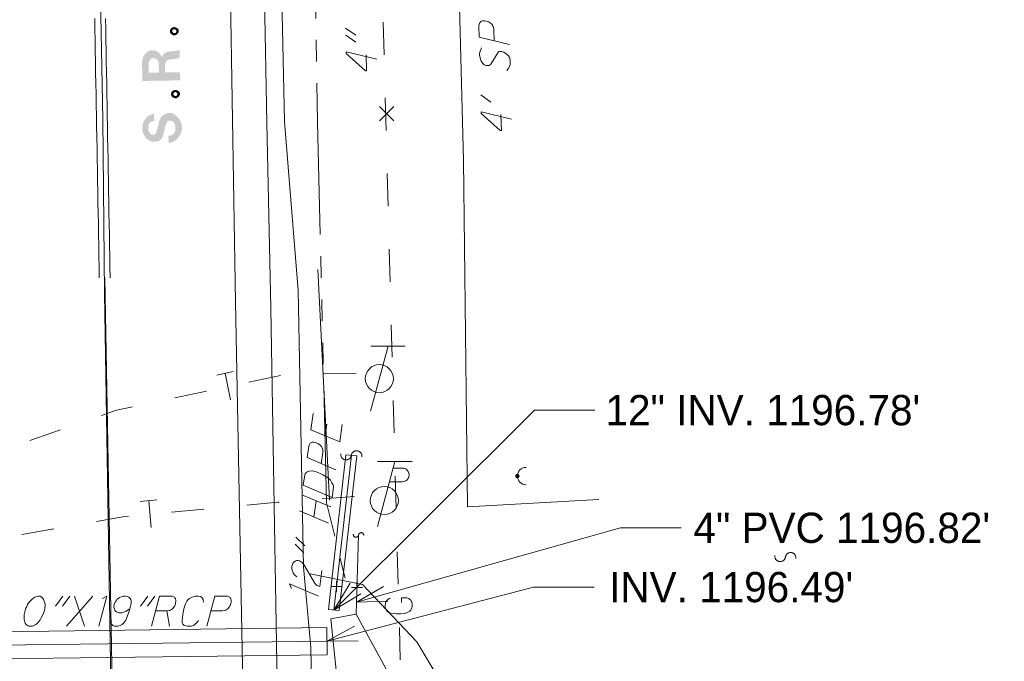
# Model space of a CAD drawing. Extents: x 2286160 to 2289356, y 637815 to 640647.
# Tile 47 of 52: x 2287351 to 2287442, y 640226 to 640285. Entities that reach past the tile are written whole.
import ezdxf

# ---------------------------------------------------------------- set-up
doc = ezdxf.new("R2010")
doc.units = 0
doc.header["$LTSCALE"] = 20
doc.header["$MEASUREMENT"] = 0
for name, pattern in [('DGN Style 2', [64.834538, 38.900723, -25.933815]), ('DGN Style 3', [90.768354, 64.834538, -25.933815]), ('DGN Style 4', [103.800096, 51.867631, -25.933815, 0.064835, -25.933815]), ('DGN Style 5', [45.384177, 19.450361, -25.933815]), ('stream', [1.4, 0.7, -0.1, 0.1, -0.1, 0.1, -0.1, 0.1, -0.1])]:
    doc.linetypes.add(name, pattern=pattern)
for name, color, linetype, lineweight, true_color in [('DR_X_Ditch', 7, 'stream', 0, 0x40e0d0), ('DR_X_Elev_Flow', 7, 'Continuous', 0, 0x87cefa), ('DR_X_Storm_Sewer', 7, 'DGN Style 5', 0, 0x87cefa), ('RD_X_Fence', 7, 'fenceex', 0, 0xff1493), ('SV_X_Toe_of_Slope', 7, 'DGN Style 2', 0, 0xa854e0), ('SV_X_Top_of_Bank', 7, 'DGN Style 2', 0, 0x548754), ('UT_X_Telecom', 7, 'Continuous', 0, 0xff8000), ('UT_X_Telecom_Cells', 7, 'Continuous', 0, 0xff8000)]:
    doc.layers.add(name, color=color, linetype=linetype, lineweight=lineweight, true_color=true_color)
for name, color, linetype, lineweight in [('DR_X_Text', 7, 'Continuous', 0), ('PM_X_CL_Double_Solid', 2, 'Continuous', 0), ('PM_X_Edge_Line', 2, 'Continuous', 0), ('PV_X_COP', 4, 'DGN Style 4', 0), ('PV_X_EOP', 7, 'DGN Style 3', 0), ('RD_X_Text', 7, 'Continuous', 0), ('SV_X_Random_Point', 7, 'Continuous', 0), ('UT_X_Gas', 2, 'Continuous', 0), ('UT_X_Gas_Text', 7, 'Continuous', 0), ('UT_X_Misc_Cells', 7, 'Continuous', 0)]:
    doc.layers.add(name, color=color, linetype=linetype, lineweight=lineweight)
doc.styles.add('Slanted-Normal LS 0.50', font='font31.shx', dxfattribs={"height": 0.14})
doc.linetypes.add('fenceex', pattern='A,0.85,-0.075,[4,dgnlstyle-ODOT_Linestyles.shx,S=0.000793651,R=0,X=0,Y=0],-0.075', length=1)

# ---------------------------------------------------------------- blocks, each defined once
blk = doc.blocks.new('X_27')
at = {"layer": 'SV_X_Random_Point'}
for p, q in [((-0.0667, -0.0667), (0.0667, 0.0667)), ((-0.0667, 0.0667), (0.0667, -0.0667))]:
    blk.add_line(p, q, dxfattribs=at)
blk = doc.blocks.new('*U1677')
at = {"layer": 'DR_X_Text'}
for p, q in [((2287354.8, 640231.647), (2287354.117, 640230.721)), ((2287355.439, 640231.647), (2287354.756, 640230.721))]:
    blk.add_line(p, q, dxfattribs=at)
blk = doc.blocks.new('*U1678')
at = {"layer": 'DR_X_Text'}
for p, q in [((2287355.131, 640228.847), (2287357.556, 640231.647)), ((2287355.88, 640231.647), (2287356.806, 640228.847))]:
    blk.add_line(p, q, dxfattribs=at)
blk = doc.blocks.new('*U1679')
at = {"layer": 'DR_X_Text'}
for p, q in [((2287362.669, 640231.647), (2287361.986, 640230.721)), ((2287363.308, 640231.647), (2287362.625, 640230.721))]:
    blk.add_line(p, q, dxfattribs=at)
blk = doc.blocks.new('*U1680')
at = {"layer": 'DR_X_Text'}
blk.add_line((2287364.411, 640230.28), (2287364.653, 640228.847), dxfattribs=at)
at = {"layer": 'DR_X_Text', "flags": 128}
blk.add_lwpolyline([(2287363, 640228.847), (2287363.749, 640231.647), (2287364.807, 640231.647), (2287364.917, 640231.625), (2287365.05, 640231.581), (2287365.116, 640231.537), (2287365.16, 640231.493), (2287365.226, 640231.383), (2287365.248, 640231.272), (2287365.248, 640231.162), (2287365.226, 640230.986), (2287365.182, 640230.832), (2287365.138, 640230.743), (2287365.05, 640230.611), (2287364.94, 640230.457), (2287364.829, 640230.391), (2287364.741, 640230.347), (2287364.697, 640230.324), (2287364.631, 640230.302), (2287364.411, 640230.28), (2287363.374, 640230.28)], dxfattribs=at)
blk = doc.blocks.new('*U1733')
at = {"layer": 'DR_X_Text'}
for p, q in [((2287376.358, 640237.093), (2287377.181, 640236.288)), ((2287376.27, 640236.46), (2287377.093, 640235.655))]:
    blk.add_line(p, q, dxfattribs=at)
blk = doc.blocks.new('*U1734')
at = {"layer": 'DR_X_Text'}
for p, q in [((2287379.576, 640239.893), (2287376.907, 640241.023)), ((2287378.231, 640240.459), (2287378.02, 640238.953)), ((2287376.697, 640239.516), (2287379.366, 640238.387))]:
    blk.add_line(p, q, dxfattribs=at)
blk = doc.blocks.new('*U1735')
at = {"layer": 'DR_X_Text'}
blk.add_line((2287379.069, 640246.463), (2287379.219, 640247.533), dxfattribs=at)
at = {"layer": 'DR_X_Text', "flags": 128}
blk.add_lwpolyline([(2287377.956, 640248.533), (2287377.746, 640247.027), (2287380.415, 640245.897), (2287380.641, 640247.513)], dxfattribs=at)
blk = doc.blocks.new('*U1848')
at = {"layer": 'UT_X_Gas_Text'}
for p, q in [((2287380.943, 640284.17), (2287381.889, 640283.513)), ((2287380.962, 640283.531), (2287381.907, 640282.874))]:
    blk.add_line(p, q, dxfattribs=at)

msp = doc.modelspace()

# ---------------------------------------------------------------- hatches: boundary and pattern name
at = {"layer": 'RD_X_Text'}
for points in [[(2287365.054, 640283.497), (2287365.192, 640283.5), (2287365.383, 640283.613), (2287365.517, 640283.808), (2287365.296, 640283.86), (2287365.243, 640283.749), (2287365.188, 640283.72), (2287365.105, 640283.719), (2287365.05, 640283.718), (2287364.967, 640283.771), (2287364.939, 640283.798), (2287364.91, 640283.881), (2287364.936, 640283.964), (2287364.962, 640284.019), (2287365.099, 640284.077), (2287365.266, 640283.997), (2287365.295, 640283.915), (2287365.296, 640283.86), (2287365.517, 640283.808), (2287365.514, 640284.001), (2287365.429, 640284.138), (2287365.345, 640284.191), (2287365.234, 640284.245), (2287365.123, 640284.27), (2287365.068, 640284.269), (2287364.876, 640284.211), (2287364.795, 640284.127), (2287364.741, 640284.071), (2287364.689, 640283.877), (2287364.719, 640283.767), (2287364.776, 640283.658), (2287364.832, 640283.604), (2287364.915, 640283.55)], [(2287362.151, 640279.284), (2287365.65, 640279.346), (2287365.637, 640280.09), (2287364.26, 640280.066), (2287364.252, 640280.479), (2287363.674, 640280.469), (2287363.681, 640280.055), (2287362.744, 640280.039), (2287362.729, 640280.921), (2287362.754, 640281.032), (2287362.807, 640281.17), (2287362.861, 640281.254), (2287362.942, 640281.31), (2287363.052, 640281.367), (2287363.189, 640281.397), (2287363.327, 640281.372), (2287363.41, 640281.346), (2287363.55, 640281.238), (2287363.607, 640281.129), (2287363.666, 640280.937), (2287363.674, 640280.469), (2287364.252, 640280.479), (2287364.248, 640280.727), (2287364.272, 640280.92), (2287364.352, 640281.087), (2287364.488, 640281.2), (2287364.597, 640281.257), (2287364.762, 640281.287), (2287365.367, 640281.353), (2287365.477, 640281.382), (2287365.613, 640281.467), (2287365.601, 640282.184), (2287365.492, 640282.127), (2287365.382, 640282.097), (2287365.272, 640282.068), (2287364.859, 640282.033), (2287364.612, 640282.001), (2287364.529, 640282), (2287364.31, 640281.913), (2287364.201, 640281.856), (2287364.093, 640281.744), (2287364.012, 640281.605), (2287363.96, 640281.466), (2287363.931, 640281.548), (2287363.845, 640281.685), (2287363.704, 640281.875), (2287363.509, 640282.009), (2287363.343, 640282.062), (2287363.176, 640282.114), (2287362.956, 640282.11), (2287362.737, 640282.051), (2287362.655, 640281.994), (2287362.464, 640281.853), (2287362.384, 640281.742), (2287362.276, 640281.602), (2287362.196, 640281.435), (2287362.145, 640281.214), (2287362.121, 640281.02)], [(2287365.156, 640277.683), (2287365.293, 640277.686), (2287365.484, 640277.799), (2287365.619, 640277.994), (2287365.397, 640278.046), (2287365.344, 640277.935), (2287365.29, 640277.906), (2287365.207, 640277.905), (2287365.152, 640277.904), (2287365.068, 640277.957), (2287365.04, 640277.984), (2287365.011, 640278.067), (2287365.037, 640278.15), (2287365.064, 640278.205), (2287365.201, 640278.263), (2287365.367, 640278.183), (2287365.396, 640278.101), (2287365.397, 640278.046), (2287365.619, 640277.994), (2287365.615, 640278.187), (2287365.53, 640278.324), (2287365.447, 640278.377), (2287365.336, 640278.43), (2287365.225, 640278.456), (2287365.17, 640278.455), (2287364.978, 640278.397), (2287364.897, 640278.313), (2287364.842, 640278.257), (2287364.791, 640278.063), (2287364.82, 640277.953), (2287364.877, 640277.844), (2287364.933, 640277.79), (2287365.017, 640277.736)], [(2287364.594, 640273.539), (2287364.554, 640274.227), (2287364.637, 640274.229), (2287364.83, 640274.26), (2287365.075, 640274.429), (2287365.181, 640274.679), (2287365.205, 640274.845), (2287365.201, 640275.065), (2287365.171, 640275.203), (2287365.142, 640275.312), (2287365, 640275.53), (2287364.806, 640275.61), (2287364.723, 640275.608), (2287364.586, 640275.606), (2287364.449, 640275.521), (2287364.316, 640275.243), (2287364.111, 640274.357), (2287364.059, 640274.191), (2287363.952, 640273.996), (2287363.736, 640273.772), (2287363.544, 640273.686), (2287362.965, 640273.676), (2287362.548, 640273.917), (2287362.407, 640274.107), (2287362.35, 640274.189), (2287362.322, 640274.243), (2287362.265, 640274.353), (2287362.177, 640274.627), (2287362.146, 640274.819), (2287362.143, 640274.984), (2287362.193, 640275.289), (2287362.219, 640275.372), (2287362.272, 640275.51), (2287362.325, 640275.622), (2287362.352, 640275.677), (2287362.405, 640275.761), (2287362.594, 640275.985), (2287362.731, 640276.07), (2287363.087, 640276.214), (2287363.224, 640276.244), (2287363.263, 640275.583), (2287363.043, 640275.551), (2287362.934, 640275.494), (2287362.825, 640275.41), (2287362.771, 640275.326), (2287362.718, 640275.215), (2287362.693, 640275.049), (2287362.696, 640274.884), (2287362.699, 640274.746), (2287362.728, 640274.664), (2287362.785, 640274.555), (2287362.87, 640274.418), (2287362.954, 640274.337), (2287363.065, 640274.311), (2287363.147, 640274.313), (2287363.23, 640274.314), (2287363.312, 640274.371), (2287363.366, 640274.427), (2287363.419, 640274.511), (2287363.499, 640274.705), (2287363.653, 640275.314), (2287363.679, 640275.452), (2287363.81, 640275.84), (2287363.89, 640275.952), (2287364.162, 640276.205), (2287364.244, 640276.234), (2287364.408, 640276.292), (2287364.601, 640276.323), (2287364.738, 640276.325), (2287364.877, 640276.3), (2287365.015, 640276.247), (2287365.099, 640276.194), (2287365.183, 640276.14), (2287365.294, 640276.059), (2287365.434, 640275.924), (2287365.491, 640275.87), (2287365.547, 640275.788), (2287365.604, 640275.706), (2287365.718, 640275.46), (2287365.747, 640275.378), (2287365.777, 640275.241), (2287365.809, 640274.966), (2287365.811, 640274.883), (2287365.761, 640274.579), (2287365.735, 640274.523), (2287365.708, 640274.44), (2287365.629, 640274.274), (2287365.602, 640274.218), (2287365.494, 640274.078), (2287365.386, 640273.939), (2287365.223, 640273.798), (2287365.033, 640273.684), (2287364.978, 640273.656), (2287364.923, 640273.627), (2287364.814, 640273.598), (2287364.704, 640273.568)]]:
    msp.add_hatch(color=256, dxfattribs=at).paths.add_polyline_path(points)
at = {"layer": 'UT_X_Misc_Cells'}
h = msp.add_hatch(color=256, dxfattribs=at)
edge = h.paths.add_edge_path()
edge.add_arc((2287396.834, 640242.741), 0.2, 0, 360)

# ---------------------------------------------------------------- linework, layer by layer
at = {"layer": 'DR_X_Ditch', "flags": 128}
msp.add_lwpolyline([(2287377.447, 640335.069), (2287378.348, 640275.476), (2287379.184, 640240.275), (2287380.953, 640233.102)], dxfattribs=at)
at = {"layer": 'DR_X_Elev_Flow'}
for p, q in [((2287380.111, 640233.025), (2287380.111, 640232.025)), ((2287381.996, 640232.95), (2287381.996, 640231.95)), ((2287379.611, 640232.525), (2287380.611, 640232.525)), ((2287381.496, 640232.45), (2287382.496, 640232.45))]:
    msp.add_line(p, q, dxfattribs=at)
at = {"layer": 'DR_X_Storm_Sewer'}
for p, q in [((2287381.974, 640244.61), (2287380.98, 640244.722)), ((2287381.921, 640229.982), (2287382.143, 640237.3)), ((2287380.364, 640230.3), (2287379.37, 640230.412)), ((2287379.209, 640228.723), (2287379.241, 640226.223))]:
    msp.add_line(p, q, dxfattribs=at)
at = {"layer": 'DR_X_Storm_Sewer', "flags": 128}
for points in [[(2287379.37, 640230.412), (2287380.98, 640244.722)], [(2287379.867, 640230.356), (2287381.477, 640244.666)], [(2287380.364, 640230.3), (2287381.974, 640244.61)], [(2287379.209, 640228.723), (2287334.912, 640228.172)], [(2287379.225, 640227.473), (2287334.928, 640226.922)], [(2287379.241, 640226.223), (2287334.944, 640225.672)]]:
    msp.add_lwpolyline(points, dxfattribs=at)
at = {"layer": 'DR_X_Storm_Sewer'}
for centre, radius, start, end in [((2287380.991, 640244.734), 0.49, 172.01499, 352.01499), ((2287381.963, 640244.598), 0.49, 352.01499, 172.01499), ((2287381.901, 640237.334), 0.245, 172.01499, 352.01499), ((2287382.386, 640237.266), 0.245, 352.01499, 172.01499), ((2287421.139, 640235.32), 0.49, 172.01499, 352.01499), ((2287422.11, 640235.184), 0.49, 352.01499, 172.01499)]:
    msp.add_arc(centre, radius, start, end, dxfattribs=at)
at = {"layer": 'DR_X_Text'}
for p, q in [((2287379.867, 640230.356), (2287398.411, 640248.846)), ((2287404.011, 640248.846), (2287398.411, 640248.846)), ((2287381.955, 640231.089), (2287406.382, 640237.961)), ((2287411.982, 640237.961), (2287406.382, 640237.961)), ((2287379.225, 640227.473), (2287398.322, 640232.477)), ((2287403.922, 640232.477), (2287398.322, 640232.477))]:
    msp.add_line(p, q, dxfattribs=at)
at = {"layer": 'DR_X_Text', "flags": 128}
for points in [[(2287380.055, 640243.321), (2287377.386, 640244.45), (2287377.532, 640245.498), (2287377.569, 640245.604), (2287377.631, 640245.729), (2287377.684, 640245.789), (2287377.734, 640245.826), (2287377.852, 640245.876), (2287377.964, 640245.883), (2287378.139, 640245.859), (2287378.392, 640245.757), (2287378.473, 640245.701), (2287378.592, 640245.595), (2287378.73, 640245.465), (2287378.78, 640245.346), (2287378.811, 640245.253), (2287378.84, 640245.138), (2287378.834, 640244.938), (2287378.688, 640243.89)], [(2287377.029, 640241.896), (2287377.163, 640242.857), (2287377.197, 640242.941), (2287377.253, 640243.022), (2287377.306, 640243.081), (2287377.402, 640243.135), (2287377.474, 640243.169), (2287377.568, 640243.201), (2287377.926, 640243.217), (2287378.226, 640243.131), (2287378.519, 640243.001), (2287378.666, 640242.936), (2287378.853, 640242.843), (2287379.225, 640242.635), (2287379.466, 640242.446), (2287379.544, 640242.368), (2287379.688, 640242.125), (2287379.795, 640241.933), (2287379.81, 640241.886), (2287379.823, 640241.817), (2287379.833, 640241.727), (2287379.698, 640240.766), (2287377.029, 640241.896)], [(2287376.426, 640233.433), (2287376.245, 640233.57), (2287376.188, 640233.644), (2287376.097, 640233.79), (2287375.997, 640234.027), (2287375.975, 640234.186), (2287375.974, 640234.342), (2287375.992, 640234.473), (2287376.033, 640234.601), (2287376.064, 640234.663), (2287376.147, 640234.785), (2287376.272, 640234.879), (2287376.39, 640234.929), (2287376.524, 640234.933), (2287376.677, 640234.911), (2287376.78, 640234.852), (2287376.883, 640234.794), (2287376.999, 640234.666), (2287377.074, 640234.567), (2287378.137, 640232.771), (2287378.196, 640232.718), (2287378.255, 640232.665), (2287378.296, 640232.637), (2287378.549, 640232.535), (2287378.756, 640234.02)], [(2287378.425, 640231.648), (2287375.754, 640232.767), (2287375.936, 640232.338)], [(2287382.344, 640231.837), (2287379.867, 640230.356), (2287381.355, 640232.829)], [(2287352.552, 640231.647), (2287352.596, 640231.647), (2287352.684, 640231.625), (2287352.794, 640231.581), (2287352.926, 640231.471), (2287353.014, 640231.338), (2287353.125, 640231.03), (2287353.147, 640230.876), (2287353.125, 640230.479), (2287353.058, 640230.214), (2287353.037, 640230.126), (2287352.948, 640229.906), (2287352.794, 640229.619), (2287352.684, 640229.443), (2287352.552, 640229.266), (2287352.375, 640229.09), (2287352.243, 640228.98), (2287352.111, 640228.913), (2287352, 640228.869), (2287351.89, 640228.847), (2287351.692, 640228.847), (2287351.559, 640228.892), (2287351.405, 640229.024), (2287351.317, 640229.134), (2287351.229, 640229.443), (2287351.207, 640229.707), (2287351.229, 640229.928), (2287351.317, 640230.324), (2287351.383, 640230.523), (2287351.449, 640230.677), (2287351.537, 640230.853), (2287351.692, 640231.074), (2287351.802, 640231.206), (2287351.89, 640231.294), (2287351.978, 640231.383), (2287352.067, 640231.449), (2287352.199, 640231.537), (2287352.353, 640231.603), (2287352.485, 640231.647), (2287352.552, 640231.647)], [(2287358.114, 640228.847), (2287358.853, 640231.647), (2287358.452, 640231.408)], [(2287360.994, 640230.479), (2287360.641, 640230.258), (2287360.42, 640230.148), (2287360.288, 640230.104), (2287360.09, 640230.082), (2287359.98, 640230.104), (2287359.847, 640230.148), (2287359.759, 640230.192), (2287359.671, 640230.258), (2287359.605, 640230.347), (2287359.56, 640230.457), (2287359.516, 640230.611), (2287359.516, 640230.677), (2287359.539, 640230.853), (2287359.56, 640230.964), (2287359.627, 640231.074), (2287359.715, 640231.206), (2287359.803, 640231.317), (2287359.913, 640231.427), (2287360.045, 640231.515), (2287360.178, 640231.581), (2287360.332, 640231.625), (2287360.486, 640231.647), (2287360.575, 640231.647), (2287360.751, 640231.603), (2287360.905, 640231.537), (2287361.016, 640231.427), (2287361.082, 640231.317), (2287361.126, 640231.206), (2287361.126, 640231.074), (2287361.126, 640230.964), (2287360.994, 640230.457), (2287360.883, 640230.148), (2287360.685, 640229.575), (2287360.619, 640229.421), (2287360.442, 640229.178), (2287360.266, 640229.024), (2287360.09, 640228.913), (2287359.869, 640228.847), (2287359.671, 640228.847), (2287359.56, 640228.869), (2287359.406, 640228.936), (2287359.252, 640229.09), (2287359.208, 640229.2), (2287359.164, 640229.377)], [(2287367.806, 640231.096), (2287367.762, 640231.338), (2287367.695, 640231.471), (2287367.607, 640231.559), (2287367.519, 640231.603), (2287367.298, 640231.647), (2287367.056, 640231.647), (2287366.725, 640231.559), (2287366.505, 640231.427), (2287366.395, 640231.317), (2287366.262, 640231.162), (2287366.13, 640230.92), (2287365.998, 640230.479), (2287365.91, 640230.148), (2287365.822, 640229.421), (2287365.843, 640229.156), (2287365.887, 640229.046), (2287366.02, 640228.936), (2287366.152, 640228.892), (2287366.307, 640228.847), (2287366.505, 640228.847), (2287366.703, 640228.869), (2287366.792, 640228.892), (2287366.88, 640228.936), (2287366.99, 640229.024), (2287367.122, 640229.134), (2287367.254, 640229.266), (2287367.343, 640229.377)], [(2287368.114, 640228.847), (2287368.864, 640231.647), (2287369.922, 640231.647), (2287370.032, 640231.625), (2287370.164, 640231.581), (2287370.231, 640231.537), (2287370.275, 640231.493), (2287370.341, 640231.383), (2287370.363, 640231.272), (2287370.363, 640231.096), (2287370.297, 640230.832), (2287370.253, 640230.743), (2287370.164, 640230.611), (2287370.054, 640230.457), (2287369.944, 640230.391), (2287369.856, 640230.347), (2287369.746, 640230.302), (2287369.547, 640230.28), (2287368.489, 640230.28)], [(2287384.84, 640231.173), (2287381.955, 640231.089), (2287384.46, 640232.521)], [(2287382.111, 640227.506), (2287379.225, 640227.473), (2287381.756, 640228.86)]]:
    msp.add_lwpolyline(points, dxfattribs=at)
at = {"layer": 'PM_X_CL_Double_Solid'}
for p, q in [((2287357.759, 640284.059), (2287357.741, 640285.059)), ((2287358.758, 640284.077), (2287358.741, 640285.077)), ((2287357.776, 640283.059), (2287357.759, 640284.059)), ((2287358.776, 640283.077), (2287358.758, 640284.077)), ((2287357.794, 640282.06), (2287357.776, 640283.059)), ((2287358.794, 640282.077), (2287358.776, 640283.077)), ((2287357.812, 640281.06), (2287357.794, 640282.06)), ((2287358.812, 640281.078), (2287358.794, 640282.077)), ((2287357.83, 640280.06), (2287357.812, 640281.06)), ((2287358.83, 640280.078), (2287358.812, 640281.078)), ((2287357.848, 640279.06), (2287357.83, 640280.06)), ((2287358.848, 640279.078), (2287358.83, 640280.078)), ((2287357.866, 640278.06), (2287357.848, 640279.06)), ((2287358.866, 640278.078), (2287358.848, 640279.078)), ((2287358.883, 640277.078), (2287358.866, 640278.078)), ((2287357.884, 640277.06), (2287357.866, 640278.06)), ((2287357.901, 640276.061), (2287357.884, 640277.06)), ((2287358.901, 640276.078), (2287358.883, 640277.078)), ((2287357.919, 640275.061), (2287357.901, 640276.061)), ((2287358.919, 640275.079), (2287358.901, 640276.078)), ((2287357.937, 640274.061), (2287357.919, 640275.061)), ((2287358.937, 640274.079), (2287358.919, 640275.079)), ((2287357.955, 640273.061), (2287357.937, 640274.061)), ((2287358.955, 640273.079), (2287358.937, 640274.079)), ((2287357.973, 640272.061), (2287357.955, 640273.061)), ((2287358.973, 640272.079), (2287358.955, 640273.079)), ((2287357.991, 640271.061), (2287357.973, 640272.061)), ((2287358.99, 640271.079), (2287358.973, 640272.079)), ((2287358.008, 640270.062), (2287357.991, 640271.061)), ((2287359.008, 640270.079), (2287358.99, 640271.079)), ((2287358.026, 640269.062), (2287358.008, 640270.062)), ((2287359.026, 640269.08), (2287359.008, 640270.079)), ((2287358.044, 640268.062), (2287358.026, 640269.062)), ((2287359.044, 640268.08), (2287359.026, 640269.08)), ((2287358.062, 640267.062), (2287358.044, 640268.062)), ((2287359.062, 640267.08), (2287359.044, 640268.08)), ((2287358.08, 640266.062), (2287358.062, 640267.062)), ((2287359.08, 640266.08), (2287359.062, 640267.08)), ((2287358.098, 640265.062), (2287358.08, 640266.062)), ((2287359.098, 640265.08), (2287359.08, 640266.08)), ((2287358.116, 640264.062), (2287358.098, 640265.062)), ((2287359.115, 640264.08), (2287359.098, 640265.08)), ((2287358.133, 640263.063), (2287358.116, 640264.062)), ((2287359.133, 640263.081), (2287359.115, 640264.08)), ((2287358.151, 640262.063), (2287358.133, 640263.063)), ((2287359.151, 640262.081), (2287359.133, 640263.081)), ((2287358.169, 640261.063), (2287358.151, 640262.063)), ((2287359.169, 640261.081), (2287359.151, 640262.081))]:
    msp.add_line(p, q, dxfattribs=at)
at = {"layer": 'PM_X_CL_Double_Solid', "flags": 128}
msp.add_lwpolyline([(2287358.669, 640261.072), (2287365.226, 639903.564), (2287366.437, 639843.109), (2287377.089, 639260.354)], dxfattribs=at)
at = {"layer": 'PM_X_Edge_Line'}
for p, q in [((2287370.768, 640258.833), (2287369.534, 640335.171)), ((2287377.641, 639892.333), (2287370.768, 640258.833))]:
    msp.add_line(p, q, dxfattribs=at)
at = {"layer": 'PV_X_COP', "flags": 128}
msp.add_lwpolyline([(2287370.617, 639611.979), (2287369.868, 639660.53), (2287368.953, 639711.841), (2287367.908, 639762.538), (2287367.062, 639811.589), (2287366.057, 639860.315), (2287365.163, 639910.532), (2287364.117, 639961.582), (2287363.176, 640010.245), (2287362.194, 640058.481), (2287361.344, 640110.115), (2287360.314, 640159.036), (2287359.434, 640210.919), (2287358.641, 640259.642), (2287358.498, 640275.763), (2287357.349, 640335.023)], dxfattribs=at)
at = {"layer": 'PV_X_EOP'}
msp.add_line((2287372.485, 640335.71), (2287373.659, 640275.417), dxfattribs=at)
at = {"layer": 'PV_X_EOP', "flags": 128}
msp.add_lwpolyline([(2287516.097, 639873.568), (2287466.165, 639872.285), (2287415.097, 639872.176), (2287395.67, 639873.459), (2287389.58, 639877.986), (2287382.389, 639884.733), (2287380.96, 639886.945), (2287380.284, 639895.469), (2287379.784, 639911.892), (2287378.971, 639959.076), (2287378.17, 640009.743), (2287377.33, 640056.868), (2287376.401, 640111.192), (2287375.939, 640147.611), (2287376.378, 640162.649), (2287375.873, 640185.598), (2287375.05, 640196.623), (2287374.026, 640258.286), (2287373.659, 640275.417)], dxfattribs=at)
at = {"layer": 'RD_X_Fence', "flags": 128}
msp.add_lwpolyline([(2287404.382, 640240.571), (2287392.223, 640239.902), (2287391.856, 640271.968), (2287390.199, 640335.946)], dxfattribs=at)
at = {"layer": 'RD_X_Text'}
msp.add_line((2287393.44, 640277.999), (2287394.384, 640277.339), dxfattribs=at)
at = {"layer": 'RD_X_Text', "flags": 128}
for points in [[(2287396.12, 640282.655), (2287393.302, 640283.332), (2287393.274, 640284.39), (2287393.294, 640284.5), (2287393.334, 640284.634), (2287393.377, 640284.701), (2287393.42, 640284.746), (2287393.528, 640284.815), (2287393.638, 640284.84), (2287393.814, 640284.845), (2287394.08, 640284.785), (2287394.17, 640284.743), (2287394.304, 640284.659), (2287394.461, 640284.553), (2287394.53, 640284.444), (2287394.577, 640284.357), (2287394.624, 640284.248), (2287394.651, 640284.05), (2287394.678, 640282.992)], [(2287393.526, 640282.345), (2287393.442, 640282.189), (2287393.379, 640282.055), (2287393.341, 640281.833), (2287393.345, 640281.657), (2287393.347, 640281.59), (2287393.421, 640281.284), (2287393.491, 640281.131), (2287393.56, 640281.023), (2287393.675, 640280.871), (2287393.765, 640280.786), (2287393.921, 640280.723), (2287394.054, 640280.705), (2287394.23, 640280.709), (2287394.381, 640280.846), (2287395.015, 640281.898), (2287395.101, 640281.989), (2287395.189, 640282.013), (2287395.277, 640282.016), (2287395.388, 640281.996), (2287395.521, 640281.956), (2287395.588, 640281.935), (2287395.677, 640281.894), (2287395.789, 640281.808), (2287395.879, 640281.744), (2287396.015, 640281.615), (2287396.108, 640281.441), (2287396.132, 640281.354), (2287396.159, 640281.156), (2287396.167, 640280.848), (2287396.128, 640280.67), (2287395.98, 640280.402), (2287395.852, 640280.266)], [(2287395.318, 640276.173), (2287395.357, 640274.674), (2287395.246, 640274.693), (2287393.484, 640276.28), (2287393.48, 640276.434), (2287396.299, 640275.757)]]:
    msp.add_lwpolyline(points, dxfattribs=at)
at = {"layer": 'SV_X_Toe_of_Slope'}
msp.add_line((2287378.388, 640261.846), (2287379.47, 640240.523), dxfattribs=at)
at = {"layer": 'SV_X_Toe_of_Slope', "flags": 128}
msp.add_lwpolyline([(2287382.346, 640186.206), (2287384.435, 640214.055), (2287389.509, 640216.104), (2287381.921, 640229.982), (2287379.584, 640229.548), (2287380.544, 640220.232), (2287380.292, 640186.934)], dxfattribs=at)
at = {"layer": 'SV_X_Top_of_Bank', "flags": 128}
for points in [[(2287377.051, 640234.346), (2287376.553, 640259.902), (2287375.288, 640275.548), (2287374.068, 640335.47)], [(2287376.878, 640188.464), (2287378.32, 640190.495), (2287378.082, 640208.985), (2287377.723, 640226.904), (2287377.051, 640234.346)], [(2287377.665, 640233.69), (2287382.519, 640232.722), (2287387.52, 640227.418), (2287394.635, 640215.633), (2287387.246, 640210.087), (2287387.15, 640184.139)]]:
    msp.add_lwpolyline(points, dxfattribs=at)
at = {"layer": 'UT_X_Gas'}
for p, q in [((2287384.509, 640281.715), (2287384.43, 640284.714)), ((2287384.695, 640274.718), (2287384.616, 640277.717)), ((2287384.881, 640267.72), (2287384.801, 640270.719)), ((2287385.067, 640260.723), (2287384.987, 640263.722)), ((2287385.253, 640253.725), (2287385.173, 640256.724)), ((2287385.438, 640246.728), (2287385.359, 640249.727)), ((2287385.624, 640239.73), (2287385.545, 640242.729)), ((2287385.81, 640232.733), (2287385.73, 640235.732)), ((2287385.996, 640225.735), (2287385.916, 640228.734))]:
    msp.add_line(p, q, dxfattribs=at)
at = {"layer": 'UT_X_Gas', "flags": 128}
msp.add_lwpolyline([(2287385.086, 640231.451), (2287384.988, 640231.429), (2287384.891, 640231.367), (2287384.795, 640231.266), (2287384.681, 640231.125), (2287384.644, 640231.026), (2287384.627, 640230.947), (2287384.61, 640230.828), (2287384.616, 640230.592), (2287384.639, 640230.494), (2287384.66, 640230.436), (2287384.701, 640230.358), (2287384.824, 640230.204), (2287384.964, 640230.109), (2287385.123, 640230.054), (2287385.34, 640230.02), (2287385.656, 640229.989), (2287386.07, 640230), (2287386.403, 640230.029), (2287386.657, 640230.115), (2287386.89, 640230.239), (2287386.966, 640230.339), (2287387.042, 640230.459), (2287387.115, 640230.678), (2287387.109, 640230.894), (2287387.064, 640231.11), (2287387.023, 640231.188), (2287386.981, 640231.265), (2287386.9, 640231.342), (2287386.78, 640231.417), (2287386.601, 640231.491), (2287386.109, 640231.478), (2287386.12, 640231.065)], dxfattribs=at)
at = {"layer": 'UT_X_Gas_Text', "flags": 128}
msp.add_lwpolyline([(2287382.845, 640281.711), (2287382.889, 640280.212), (2287382.778, 640280.231), (2287381.012, 640281.812), (2287381.007, 640281.966), (2287383.828, 640281.298)], dxfattribs=at)
at = {"layer": 'UT_X_Misc_Cells'}
for p, q in [((2287385.488, 640244.083), (2287383.882, 640238.083)), ((2287387.088, 640244.083), (2287383.888, 640244.083)), ((2287385.328, 640243.483), (2287386.178, 640243.483)), ((2287384.987, 640242.208), (2287386.178, 640242.208))]:
    msp.add_line(p, q, dxfattribs=at)
msp.add_circle((2287384.525, 640240.483), 1.3, dxfattribs=at)
for centre, radius, start, end in [((2287386.191, 640242.846), 0.638, 268.8767, 91.1233), ((2287397.634, 640242.741), 0.8, 90, 270)]:
    msp.add_arc(centre, radius, start, end, dxfattribs=at)
at = {"layer": 'UT_X_Telecom'}
for p, q in [((2287369.023, 640252.083), (2287370.545, 640252.405)), ((2287369.793, 640252.246), (2287370.312, 640249.8)), ((2287372, 640251.436), (2287374.934, 640252.058)), ((2287378.926, 640252.209), (2287381.925, 640252.272)), ((2287365.152, 640249.984), (2287368.087, 640250.606)), ((2287351.746, 640246.043), (2287354.578, 640247.032)), ((2287378.78, 640240.632), (2287381.772, 640240.856)), ((2287361.952, 640240.39), (2287363.501, 640240.535)), ((2287362.736, 640240.464), (2287362.969, 640237.975)), ((2287364.834, 640239.405), (2287367.821, 640239.684)), ((2287350.995, 640237.349), (2287353.951, 640237.861))]:
    msp.add_line(p, q, dxfattribs=at)
at = {"layer": 'UT_X_Telecom', "flags": 128}
for points in [[(2287358.355, 640248.352), (2287359.744, 640248.837), (2287361.239, 640249.154)], [(2287371.804, 640240.056), (2287374.685, 640240.326), (2287374.791, 640240.334)], [(2287357.893, 640238.544), (2287360.542, 640239.003), (2287360.852, 640239.032)]]:
    msp.add_lwpolyline(points, dxfattribs=at)
at = {"layer": 'UT_X_Telecom_Cells'}
for p, q in [((2287384.87, 640254.753), (2287383.264, 640248.753)), ((2287386.47, 640254.753), (2287383.27, 640254.753))]:
    msp.add_line(p, q, dxfattribs=at)
msp.add_circle((2287384.067, 640251.753), 1.3, dxfattribs=at)

# ---------------------------------------------------------------- block references
at = {"layer": 'DR_X_Text'}
for name in ['*U1735', '*U1734', '*U1733', '*U1677', '*U1678', '*U1679', '*U1680']:
    msp.add_blockref(name, (0, 0), dxfattribs=at)
at = {"layer": 'SV_X_Random_Point', "xscale": 10, "yscale": 10, "zscale": 10}
msp.add_blockref('X_27', (2287384.748, 640276.263), dxfattribs=at)
at = {"layer": 'UT_X_Gas_Text'}
msp.add_blockref('*U1848', (0, 0), dxfattribs=at)

# ---------------------------------------------------------------- texts
at = {"layer": 'DR_X_Text', "char_height": 2.8, "attachment_point": 1, "line_spacing_factor": 0.615, "style": 'Slanted-Normal LS 0.50'}
for s, insert in [('12" INV. 1196.78\'', (2287404.985, 640250.246)), ('4" PVC 1196.82\'\\P', (2287413.117, 640239.361)), ("INV. 1196.49'", (2287405.322, 640233.877))]:
    msp.add_mtext(s, dxfattribs=dict(at, insert=insert))

doc.saveas('drawing.dxf')
